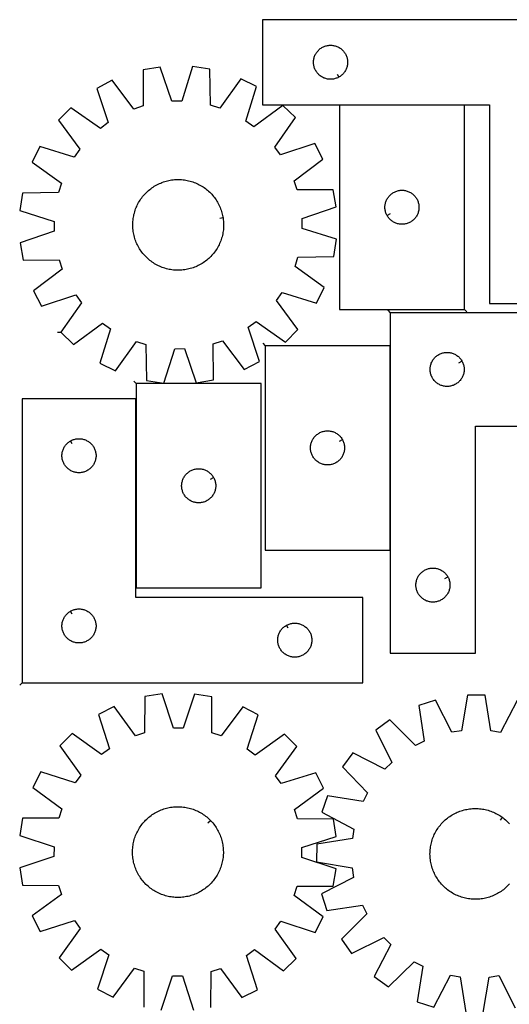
# Model space of a CAD drawing. Header units: millimetres. Extents: x 7 to 1493, y 7 to 2993.
# Tile 3 of 6: x 7 to 438, y 2123 to 2991. Entities that reach past the tile are written whole.
import ezdxf

# ---------------------------------------------------------------- set-up
doc = ezdxf.new("R2010")
doc.units = ezdxf.units.MM
doc.layers.add('CUT', color=7, linetype='CONTINUOUS', true_color=0x000000)
doc.layers.add('LEADIN', color=1, linetype='CONTINUOUS', true_color=0xff0000)

msp = doc.modelspace()

# ---------------------------------------------------------------- linework, layer by layer
at = {"layer": 'CUT'}
for points in [[(520.352609, 2990.784141), (220.352609, 2990.784141), (220.352609, 2915.784141), (420.352609, 2915.784141), (420.352609, 2740.784141), (520.352609, 2740.784141)], [(287.738381, 2940.23419), (287.40226, 2940.043959), (286.711325, 2939.698607), (286.003528, 2939.389281), (285.280745, 2939.116802), (284.544894, 2938.881892), (283.797925, 2938.685175), (283.041821, 2938.527171), (282.278585, 2938.4083), (281.510241, 2938.328878), (280.738828, 2938.289114), (279.966391, 2938.289114), (279.194977, 2938.328878), (278.426634, 2938.4083), (277.663398, 2938.527171), (276.907293, 2938.685175), (276.160325, 2938.881892), (275.424474, 2939.116802), (274.701691, 2939.389281), (273.993893, 2939.698607), (273.302958, 2940.043959), (272.630717, 2940.424421), (271.978954, 2940.838985), (271.349395, 2941.286552), (270.743712, 2941.765934), (270.163509, 2942.27586), (269.610327, 2942.814978), (269.08563, 2943.381859), (268.590812, 2943.974998), (268.127184, 2944.592824), (267.695976, 2945.233698), (267.298331, 2945.89592), (266.935303, 2946.577734), (266.607856, 2947.277332), (266.316857, 2947.992859), (266.063079, 2948.722418), (265.847193, 2949.464074), (265.669774, 2950.21586), (265.531291, 2950.975782), (265.432111, 2951.741826), (265.372498, 2952.511959), (265.352609, 2953.284141), (265.372498, 2954.056322), (265.432111, 2954.826455), (265.531291, 2955.592499), (265.669774, 2956.352422), (265.847193, 2957.104207), (266.063079, 2957.845863), (266.316857, 2958.575422), (266.607856, 2959.290949), (266.935303, 2959.990547), (267.298331, 2960.672362), (267.695976, 2961.334583), (268.127184, 2961.975457), (268.590812, 2962.593283), (269.08563, 2963.186422), (269.610327, 2963.753303), (270.163509, 2964.292421), (270.743712, 2964.802347), (271.349395, 2965.281729), (271.978954, 2965.729296), (272.630717, 2966.14386), (273.302958, 2966.524323), (273.993893, 2966.869674), (274.701691, 2967.179), (275.424474, 2967.451479), (276.160325, 2967.686389), (276.907293, 2967.883106), (277.663398, 2968.04111), (278.426634, 2968.159981), (279.194977, 2968.239403), (279.966391, 2968.279168), (280.738828, 2968.279168), (281.510241, 2968.239403), (282.278585, 2968.159981), (283.041821, 2968.04111), (283.797925, 2967.883106), (284.544894, 2967.686389), (285.280745, 2967.451479), (286.003528, 2967.179), (286.711325, 2966.869674), (287.40226, 2966.524323), (288.074501, 2966.14386), (288.726265, 2965.729296), (289.355824, 2965.281729), (289.961507, 2964.802347), (290.541709, 2964.292421), (291.094892, 2963.753303), (291.619588, 2963.186422), (292.114406, 2962.593283), (292.578034, 2961.975457), (293.009243, 2961.334583), (293.406888, 2960.672362), (293.769916, 2959.990547), (294.097363, 2959.290949), (294.388362, 2958.575422), (294.64214, 2957.845863), (294.858025, 2957.104207), (295.035445, 2956.352422), (295.173928, 2955.592499), (295.273107, 2954.826455), (295.332721, 2954.056322), (295.352609, 2953.284141), (295.332721, 2952.511959), (295.273107, 2951.741826), (295.173928, 2950.975782), (295.035445, 2950.21586), (294.858025, 2949.464074), (294.64214, 2948.722418), (294.388362, 2947.992859), (294.097363, 2947.277332), (293.769916, 2946.577734), (293.406888, 2945.89592), (293.009243, 2945.233698), (292.578034, 2944.592824), (292.114406, 2943.974998), (291.619588, 2943.381859), (291.094892, 2942.814978), (290.541709, 2942.27586), (289.961507, 2941.765934), (289.355824, 2941.286552), (288.726265, 2940.838985), (288.074501, 2940.424421)], [(42.951372, 2715.428247), (53.951094, 2704.67015), (79.54428, 2723.48407), (86.536608, 2718.521538), (77.224359, 2688.152857), (91.010151, 2681.3204), (109.536897, 2707.12223), (117.720502, 2704.56333), (118.248466, 2672.803355), (133.470879, 2670.565346), (143.117657, 2700.829424), (151.691472, 2700.924639), (162.007967, 2670.882257), (177.176925, 2673.457769), (176.999441, 2705.221636), (185.124201, 2707.961645), (204.219378, 2682.577614), (217.850037, 2689.714537), (207.865665, 2719.868925), (214.746062, 2724.985516), (240.750751, 2706.744603), (251.508848, 2717.744325), (232.694928, 2743.337512), (237.65746, 2750.329839), (268.026141, 2741.01759), (274.858598, 2754.803383), (249.056767, 2773.330128), (251.615668, 2781.513734), (283.375643, 2782.041697), (285.613651, 2797.26411), (255.349573, 2806.910888), (255.254359, 2815.484703), (285.296741, 2825.801198), (282.721229, 2840.970156), (250.957362, 2840.792673), (248.217353, 2848.917433), (273.601384, 2868.012609), (266.464461, 2881.643268), (236.310073, 2871.658897), (231.193481, 2878.539293), (249.434395, 2904.543982), (238.434672, 2915.302079), (212.841486, 2896.488159), (205.849159, 2901.450691), (215.161408, 2931.819372), (201.375615, 2938.651829), (182.84887, 2912.849999), (174.665264, 2915.408899), (174.137301, 2947.168874), (158.914888, 2949.406883), (149.26811, 2919.142805), (140.694294, 2919.04759), (130.3778, 2949.089972), (115.208842, 2946.51446), (115.386325, 2914.750593), (107.261565, 2912.010584), (88.166389, 2937.394615), (74.535729, 2930.257692), (84.520101, 2900.103304), (77.639704, 2894.986713), (51.635016, 2913.227626), (40.876919, 2902.227904), (59.690839, 2876.634717), (54.728306, 2869.64239), (24.359626, 2878.954639), (17.527169, 2865.168846), (43.328999, 2846.642101), (40.770099, 2838.458495), (9.010124, 2837.930532), (6.772115, 2822.708119), (37.036193, 2813.061341), (37.131407, 2804.487526), (7.089026, 2794.171031), (9.664538, 2779.002073), (41.428405, 2779.179556), (44.168413, 2771.054796), (18.784383, 2751.95962), (25.921306, 2738.328961), (56.075693, 2748.313332), (61.192285, 2741.432936)], [(398.226633, 2735.511057), (398.226633, 2915.511057), (288.226633, 2915.511057), (288.226633, 2735.511057)], [(185.674995, 2816.371103), (185.775299, 2815.750868), (185.936842, 2814.50471), (186.059164, 2813.254092), (186.142142, 2812.00025), (186.185695, 2810.744419), (186.18978, 2809.48784), (186.154392, 2808.231753), (186.079568, 2806.977398), (185.96538, 2805.726011), (185.811942, 2804.478829), (185.619404, 2803.237082), (185.387957, 2802.001995), (185.11783, 2800.774788), (184.809288, 2799.556671), (184.462636, 2798.348847), (184.078217, 2797.152507), (183.65641, 2795.968833), (183.19763, 2794.798991), (182.702331, 2793.644138), (182.171002, 2792.505412), (181.604167, 2791.383938), (181.002385, 2790.280822), (180.366251, 2789.197152), (179.696391, 2788.133999), (178.993468, 2787.092411), (178.258174, 2786.073416), (177.491236, 2785.078021), (176.69341, 2784.107206), (175.865483, 2783.161931), (175.008274, 2782.243129), (174.122627, 2781.351705), (173.209417, 2780.48854), (172.269545, 2779.654485), (171.303938, 2778.850364), (170.313549, 2778.076971), (169.299357, 2777.335067), (168.262361, 2776.625387), (167.203585, 2775.948629), (166.124075, 2775.305463), (165.024894, 2774.696522), (163.907129, 2774.122407), (162.771882, 2773.583686), (161.620273, 2773.080889), (160.453439, 2772.614514), (159.272532, 2772.18502), (158.078717, 2771.79283), (156.873172, 2771.438333), (155.657087, 2771.121878), (154.431662, 2770.843778), (153.198106, 2770.604306), (151.957637, 2770.403699), (150.711479, 2770.242155), (149.460861, 2770.119834), (148.207018, 2770.036856), (146.951188, 2769.993303), (145.694609, 2769.989218), (144.438522, 2770.024605), (143.184167, 2770.09943), (141.93278, 2770.213617), (140.685598, 2770.367056), (139.443851, 2770.559593), (138.208764, 2770.79104), (136.981557, 2771.061168), (135.76344, 2771.36971), (134.555615, 2771.716361), (133.359276, 2772.100781), (132.175601, 2772.522588), (131.00576, 2772.981368), (129.850907, 2773.476666), (128.712181, 2774.007995), (127.590707, 2774.574831), (126.487591, 2775.176612), (125.403921, 2775.812747), (124.340768, 2776.482607), (123.29918, 2777.18553), (122.280185, 2777.920824), (121.28479, 2778.687762), (120.313975, 2779.485588), (119.3687, 2780.313514), (118.449897, 2781.170724), (117.558474, 2782.056371), (116.695308, 2782.969581), (115.861254, 2783.909453), (115.057133, 2784.87506), (114.283739, 2785.865448), (113.541836, 2786.879641), (112.832156, 2787.916637), (112.155398, 2788.975412), (111.512231, 2790.054923), (110.90329, 2791.154104), (110.329176, 2792.271869), (109.790455, 2793.407116), (109.287658, 2794.558725), (108.821283, 2795.725558), (108.391788, 2796.906465), (107.999599, 2798.100281), (107.645102, 2799.305826), (107.328647, 2800.521911), (107.050546, 2801.747336), (106.811075, 2802.980892), (106.610468, 2804.221361), (106.448924, 2805.467519), (106.326603, 2806.718137), (106.243625, 2807.971979), (106.200072, 2809.22781), (106.195987, 2810.484389), (106.231374, 2811.740476), (106.306198, 2812.994831), (106.420386, 2814.246218), (106.573825, 2815.4934), (106.766362, 2816.735147), (106.997809, 2817.970234), (107.267937, 2819.197441), (107.576479, 2820.415558), (107.92313, 2821.623382), (108.307549, 2822.819722), (108.729357, 2824.003396), (109.188136, 2825.173238), (109.683435, 2826.328091), (110.214764, 2827.466817), (110.781599, 2828.588291), (111.383381, 2829.691407), (112.019516, 2830.775077), (112.689375, 2831.83823), (113.392299, 2832.879818), (114.127592, 2833.898813), (114.894531, 2834.894208), (115.692357, 2835.865023), (116.520283, 2836.810298), (117.377493, 2837.7291), (118.26314, 2838.620524), (119.17635, 2839.483689), (120.116222, 2840.317744), (121.081829, 2841.121865), (122.072217, 2841.895258), (123.08641, 2842.637162), (124.123405, 2843.346842), (125.182181, 2844.0236), (126.261692, 2844.666766), (127.360872, 2845.275707), (128.478638, 2845.849822), (129.613885, 2846.388543), (130.765494, 2846.89134), (131.932327, 2847.357715), (133.113234, 2847.787209), (134.307049, 2848.179399), (135.512594, 2848.533896), (136.728679, 2848.850351), (137.954105, 2849.128451), (139.18766, 2849.367923), (140.42813, 2849.56853), (141.674288, 2849.730074), (142.924905, 2849.852395), (144.178748, 2849.935373), (145.434579, 2849.978926), (146.691157, 2849.983011), (147.947244, 2849.947624), (149.2016, 2849.872799), (150.452986, 2849.758612), (151.700169, 2849.605173), (152.941916, 2849.412636), (154.177003, 2849.181189), (155.40421, 2848.911061), (156.622327, 2848.602519), (157.830151, 2848.255868), (159.026491, 2847.871448), (160.210165, 2847.449641), (161.380006, 2846.990861), (162.53486, 2846.495563), (163.673585, 2845.964234), (164.79506, 2845.397398), (165.898176, 2844.795617), (166.981845, 2844.159482), (168.044999, 2843.489622), (169.086587, 2842.786699), (170.105581, 2842.051405), (171.100977, 2841.284467), (172.071791, 2840.486641), (173.017066, 2839.658715), (173.935869, 2838.801505), (174.827293, 2837.915858), (175.690458, 2837.002648), (176.524513, 2836.062776), (177.328633, 2835.097169), (178.102027, 2834.106781), (178.84393, 2833.092588), (179.553611, 2832.055592), (180.230368, 2830.996817), (180.873535, 2829.917306), (181.482476, 2828.818125), (182.056591, 2827.70036), (182.595312, 2826.565113), (183.098108, 2825.413504), (183.564484, 2824.246671), (183.993978, 2823.065764), (184.386167, 2821.871948), (184.740664, 2820.666403), (185.057119, 2819.450318), (185.33522, 2818.224893), (185.574692, 2816.991337)], [(330.176682, 2818.125285), (329.986451, 2818.461406), (329.641099, 2819.152341), (329.331773, 2819.860139), (329.059295, 2820.582921), (328.824385, 2821.318772), (328.627667, 2822.065741), (328.469664, 2822.821846), (328.350793, 2823.585082), (328.27137, 2824.353425), (328.231606, 2825.124838), (328.231606, 2825.897276), (328.27137, 2826.668689), (328.350793, 2827.437032), (328.469664, 2828.200268), (328.627667, 2828.956373), (328.824385, 2829.703342), (329.059295, 2830.439193), (329.331773, 2831.161975), (329.641099, 2831.869773), (329.986451, 2832.560708), (330.366914, 2833.232949), (330.781478, 2833.884713), (331.229044, 2834.514271), (331.708426, 2835.119955), (332.218352, 2835.700157), (332.757471, 2836.25334), (333.324351, 2836.778036), (333.917491, 2837.272854), (334.535317, 2837.736482), (335.17619, 2838.16769), (335.838412, 2838.565336), (336.520226, 2838.928363), (337.219824, 2839.255811), (337.935352, 2839.546809), (338.664911, 2839.800588), (339.406566, 2840.016473), (340.158352, 2840.193892), (340.918274, 2840.332375), (341.684318, 2840.431555), (342.454452, 2840.491168), (343.226633, 2840.511057), (343.998814, 2840.491168), (344.768948, 2840.431555), (345.534992, 2840.332375), (346.294914, 2840.193892), (347.0467, 2840.016473), (347.788355, 2839.800588), (348.517914, 2839.546809), (349.233442, 2839.255811), (349.93304, 2838.928363), (350.614854, 2838.565336), (351.277076, 2838.16769), (351.917949, 2837.736482), (352.535775, 2837.272854), (353.128915, 2836.778036), (353.695795, 2836.25334), (354.234913, 2835.700157), (354.74484, 2835.119955), (355.224222, 2834.514271), (355.671788, 2833.884713), (356.086352, 2833.232949), (356.466815, 2832.560708), (356.812167, 2831.869773), (357.121493, 2831.161975), (357.393971, 2830.439193), (357.628881, 2829.703342), (357.825599, 2828.956373), (357.983602, 2828.200268), (358.102473, 2827.437032), (358.181896, 2826.668689), (358.22166, 2825.897276), (358.22166, 2825.124838), (358.181896, 2824.353425), (358.102473, 2823.585082), (357.983602, 2822.821846), (357.825599, 2822.065741), (357.628881, 2821.318772), (357.393971, 2820.582921), (357.121493, 2819.860139), (356.812167, 2819.152341), (356.466815, 2818.461406), (356.086352, 2817.789165), (355.671788, 2817.137401), (355.224222, 2816.507843), (354.74484, 2815.902159), (354.234913, 2815.321957), (353.695795, 2814.768774), (353.128915, 2814.244078), (352.535775, 2813.74926), (351.917949, 2813.285632), (351.277076, 2812.854424), (350.614854, 2812.456778), (349.93304, 2812.093751), (349.233442, 2811.766303), (348.517914, 2811.475305), (347.788355, 2811.221526), (347.0467, 2811.005641), (346.294914, 2810.828222), (345.534992, 2810.689739), (344.768948, 2810.590559), (343.998814, 2810.530946), (343.226633, 2810.511057), (342.454452, 2810.530946), (341.684318, 2810.590559), (340.918274, 2810.689739), (340.158352, 2810.828222), (339.406566, 2811.005641), (338.664911, 2811.221526), (337.935352, 2811.475305), (337.219824, 2811.766303), (336.520226, 2812.093751), (335.838412, 2812.456778), (335.17619, 2812.854424), (334.535317, 2813.285632), (333.917491, 2813.74926), (333.324351, 2814.244078), (332.757471, 2814.768774), (332.218352, 2815.321957), (331.708426, 2815.902159), (331.229044, 2816.507843), (330.781478, 2817.137401), (330.366914, 2817.789165)], [(332.97916, 2732.623483), (332.97916, 2432.623483), (407.97916, 2432.623483), (407.97916, 2632.623483), (582.97916, 2632.623483), (582.97916, 2732.623483)], [(222.698404, 2703.508351), (222.698404, 2523.508351), (332.698404, 2523.508351), (332.698404, 2703.508351)], [(396.029111, 2690.009255), (396.219342, 2689.673134), (396.564694, 2688.982199), (396.87402, 2688.274402), (397.146499, 2687.551619), (397.381409, 2686.815768), (397.578126, 2686.068799), (397.73613, 2685.312695), (397.855001, 2684.549459), (397.934423, 2683.781115), (397.974187, 2683.009702), (397.974187, 2682.237265), (397.934423, 2681.465851), (397.855001, 2680.697508), (397.73613, 2679.934272), (397.578126, 2679.178167), (397.381409, 2678.431199), (397.146499, 2677.695348), (396.87402, 2676.972565), (396.564694, 2676.264767), (396.219342, 2675.573832), (395.83888, 2674.901591), (395.424316, 2674.249827), (394.976749, 2673.620269), (394.497367, 2673.014586), (393.987441, 2672.434383), (393.448323, 2671.8812), (392.881442, 2671.356504), (392.288303, 2670.861686), (391.670477, 2670.398058), (391.029603, 2669.96685), (390.367381, 2669.569205), (389.685567, 2669.206177), (388.985969, 2668.87873), (388.270442, 2668.587731), (387.540883, 2668.333953), (386.799227, 2668.118067), (386.047441, 2667.940648), (385.287519, 2667.802165), (384.521475, 2667.702985), (383.751342, 2667.643372), (382.97916, 2667.623483), (382.206979, 2667.643372), (381.436846, 2667.702985), (380.670802, 2667.802165), (379.910879, 2667.940648), (379.159094, 2668.118067), (378.417438, 2668.333953), (377.687879, 2668.587731), (376.972352, 2668.87873), (376.272754, 2669.206177), (375.590939, 2669.569205), (374.928718, 2669.96685), (374.287844, 2670.398058), (373.670018, 2670.861686), (373.076879, 2671.356504), (372.509998, 2671.8812), (371.97088, 2672.434383), (371.460954, 2673.014586), (370.981572, 2673.620269), (370.534005, 2674.249827), (370.119441, 2674.901591), (369.738979, 2675.573832), (369.393627, 2676.264767), (369.084301, 2676.972565), (368.811822, 2677.695348), (368.576912, 2678.431199), (368.380195, 2679.178167), (368.222191, 2679.934272), (368.10332, 2680.697508), (368.023898, 2681.465851), (367.984133, 2682.237265), (367.984133, 2683.009702), (368.023898, 2683.781115), (368.10332, 2684.549459), (368.222191, 2685.312695), (368.380195, 2686.068799), (368.576912, 2686.815768), (368.811822, 2687.551619), (369.084301, 2688.274402), (369.393627, 2688.982199), (369.738979, 2689.673134), (370.119441, 2690.345375), (370.534005, 2690.997139), (370.981572, 2691.626698), (371.460954, 2692.232381), (371.97088, 2692.812583), (372.509998, 2693.365766), (373.076879, 2693.890462), (373.670018, 2694.38528), (374.287844, 2694.848908), (374.928718, 2695.280117), (375.590939, 2695.677762), (376.272754, 2696.04079), (376.972352, 2696.368237), (377.687879, 2696.659236), (378.417438, 2696.913014), (379.159094, 2697.128899), (379.910879, 2697.306319), (380.670802, 2697.444802), (381.436846, 2697.543981), (382.206979, 2697.603595), (382.97916, 2697.623483), (383.751342, 2697.603595), (384.521475, 2697.543981), (385.287519, 2697.444802), (386.047441, 2697.306319), (386.799227, 2697.128899), (387.540883, 2696.913014), (388.270442, 2696.659236), (388.985969, 2696.368237), (389.685567, 2696.04079), (390.367381, 2695.677762), (391.029603, 2695.280117), (391.670477, 2694.848908), (392.288303, 2694.38528), (392.881442, 2693.890462), (393.448323, 2693.365766), (393.987441, 2692.812583), (394.497367, 2692.232381), (394.976749, 2691.626698), (395.424316, 2690.997139), (395.83888, 2690.345375)], [(109.24418, 2670.102101), (109.24418, 2490.102101), (219.24418, 2490.102101), (219.24418, 2670.102101)], [(8.843429, 2406.608811), (308.843429, 2406.608811), (308.843429, 2481.608811), (108.843429, 2481.608811), (108.843429, 2656.608811), (8.843429, 2656.608811)], [(51.457657, 2619.658762), (51.793778, 2619.848993), (52.484713, 2620.194345), (53.19251, 2620.503671), (53.915293, 2620.77615), (54.651144, 2621.011059), (55.398113, 2621.207777), (56.154217, 2621.36578), (56.917453, 2621.484651), (57.685797, 2621.564074), (58.45721, 2621.603838), (59.229647, 2621.603838), (60.001061, 2621.564074), (60.769404, 2621.484651), (61.53264, 2621.36578), (62.288745, 2621.207777), (63.035713, 2621.011059), (63.771564, 2620.77615), (64.494347, 2620.503671), (65.202145, 2620.194345), (65.89308, 2619.848993), (66.565321, 2619.468531), (67.217085, 2619.053966), (67.846643, 2618.6064), (68.452326, 2618.127018), (69.032529, 2617.617092), (69.585712, 2617.077973), (70.110408, 2616.511093), (70.605226, 2615.917953), (71.068854, 2615.300128), (71.500062, 2614.659254), (71.897707, 2613.997032), (72.260735, 2613.315218), (72.588182, 2612.61562), (72.879181, 2611.900092), (73.132959, 2611.170534), (73.348845, 2610.428878), (73.526264, 2609.677092), (73.664747, 2608.91717), (73.763927, 2608.151126), (73.82354, 2607.380992), (73.843429, 2606.608811), (73.82354, 2605.83663), (73.763927, 2605.066496), (73.664747, 2604.300452), (73.526264, 2603.54053), (73.348845, 2602.788744), (73.132959, 2602.047089), (72.879181, 2601.31753), (72.588182, 2600.602003), (72.260735, 2599.902404), (71.897707, 2599.22059), (71.500062, 2598.558368), (71.068854, 2597.917495), (70.605226, 2597.299669), (70.110408, 2596.706529), (69.585712, 2596.139649), (69.032529, 2595.600531), (68.452326, 2595.090604), (67.846643, 2594.611222), (67.217085, 2594.163656), (66.565321, 2593.749092), (65.89308, 2593.368629), (65.202145, 2593.023277), (64.494347, 2592.713952), (63.771564, 2592.441473), (63.035713, 2592.206563), (62.288745, 2592.009846), (61.53264, 2591.851842), (60.769404, 2591.732971), (60.001061, 2591.653548), (59.229647, 2591.613784), (58.45721, 2591.613784), (57.685797, 2591.653548), (56.917453, 2591.732971), (56.154217, 2591.851842), (55.398113, 2592.009846), (54.651144, 2592.206563), (53.915293, 2592.441473), (53.19251, 2592.713952), (52.484713, 2593.023277), (51.793778, 2593.368629), (51.121537, 2593.749092), (50.469773, 2594.163656), (49.840214, 2594.611222), (49.234531, 2595.090604), (48.654329, 2595.600531), (48.101146, 2596.139649), (47.57645, 2596.706529), (47.081632, 2597.299669), (46.618004, 2597.917495), (46.186795, 2598.558368), (45.78915, 2599.22059), (45.426122, 2599.902404), (45.098675, 2600.602003), (44.807676, 2601.31753), (44.553898, 2602.047089), (44.338013, 2602.788744), (44.160593, 2603.54053), (44.02211, 2604.300452), (43.922931, 2605.066496), (43.863317, 2605.83663), (43.843429, 2606.608811), (43.863317, 2607.380992), (43.922931, 2608.151126), (44.02211, 2608.91717), (44.160593, 2609.677092), (44.338013, 2610.428878), (44.553898, 2611.170534), (44.807676, 2611.900092), (45.098675, 2612.61562), (45.426122, 2613.315218), (45.78915, 2613.997032), (46.186795, 2614.659254), (46.618004, 2615.300128), (47.081632, 2615.917953), (47.57645, 2616.511093), (48.101146, 2617.077973), (48.654329, 2617.617092), (49.234531, 2618.127018), (49.840214, 2618.6064), (50.469773, 2619.053966), (51.121537, 2619.468531)], [(290.748355, 2620.894123), (290.938586, 2620.558003), (291.283938, 2619.867067), (291.593264, 2619.15927), (291.865742, 2618.436487), (292.100652, 2617.700636), (292.29737, 2616.953667), (292.455373, 2616.197563), (292.574244, 2615.434327), (292.653667, 2614.665983), (292.693431, 2613.89457), (292.693431, 2613.122133), (292.653667, 2612.350719), (292.574244, 2611.582376), (292.455373, 2610.81914), (292.29737, 2610.063035), (292.100652, 2609.316067), (291.865742, 2608.580216), (291.593264, 2607.857433), (291.283938, 2607.149636), (290.938586, 2606.4587), (290.558123, 2605.786459), (290.143559, 2605.134696), (289.695993, 2604.505137), (289.216611, 2603.899454), (288.706684, 2603.319251), (288.167566, 2602.766069), (287.600686, 2602.241372), (287.007546, 2601.746554), (286.38972, 2601.282926), (285.748847, 2600.851718), (285.086625, 2600.454073), (284.404811, 2600.091045), (283.705213, 2599.763598), (282.989685, 2599.472599), (282.260126, 2599.218821), (281.518471, 2599.002935), (280.766685, 2598.825516), (280.006763, 2598.687033), (279.240719, 2598.587853), (278.470585, 2598.52824), (277.698404, 2598.508351), (276.926223, 2598.52824), (276.156089, 2598.587853), (275.390045, 2598.687033), (274.630123, 2598.825516), (273.878337, 2599.002935), (273.136682, 2599.218821), (272.407123, 2599.472599), (271.691595, 2599.763598), (270.991997, 2600.091045), (270.310183, 2600.454073), (269.647961, 2600.851718), (269.007088, 2601.282926), (268.389262, 2601.746554), (267.796122, 2602.241372), (267.229242, 2602.766069), (266.690123, 2603.319251), (266.180197, 2603.899454), (265.700815, 2604.505137), (265.253249, 2605.134696), (264.838685, 2605.786459), (264.458222, 2606.4587), (264.11287, 2607.149636), (263.803544, 2607.857433), (263.531066, 2608.580216), (263.296156, 2609.316067), (263.099438, 2610.063035), (262.941435, 2610.81914), (262.822564, 2611.582376), (262.743141, 2612.350719), (262.703377, 2613.122133), (262.703377, 2613.89457), (262.743141, 2614.665983), (262.822564, 2615.434327), (262.941435, 2616.197563), (263.099438, 2616.953667), (263.296156, 2617.700636), (263.531066, 2618.436487), (263.803544, 2619.15927), (264.11287, 2619.867067), (264.458222, 2620.558003), (264.838685, 2621.230243), (265.253249, 2621.882007), (265.700815, 2622.511566), (266.180197, 2623.117249), (266.690123, 2623.697451), (267.229242, 2624.250634), (267.796122, 2624.77533), (268.389262, 2625.270148), (269.007088, 2625.733776), (269.647961, 2626.164985), (270.310183, 2626.56263), (270.991997, 2626.925658), (271.691595, 2627.253105), (272.407123, 2627.544104), (273.136682, 2627.797882), (273.878337, 2628.013767), (274.630123, 2628.191187), (275.390045, 2628.32967), (276.156089, 2628.428849), (276.926223, 2628.488463), (277.698404, 2628.508351), (278.470585, 2628.488463), (279.240719, 2628.428849), (280.006763, 2628.32967), (280.766685, 2628.191187), (281.518471, 2628.013767), (282.260126, 2627.797882), (282.989685, 2627.544104), (283.705213, 2627.253105), (284.404811, 2626.925658), (285.086625, 2626.56263), (285.748847, 2626.164985), (286.38972, 2625.733776), (287.007546, 2625.270148), (287.600686, 2624.77533), (288.167566, 2624.250634), (288.706684, 2623.697451), (289.216611, 2623.117249), (289.695993, 2622.511566), (290.143559, 2621.882007), (290.558123, 2621.230243)], [(177.294131, 2587.487873), (177.484362, 2587.151753), (177.829714, 2586.460817), (178.13904, 2585.75302), (178.411519, 2585.030237), (178.646428, 2584.294386), (178.843146, 2583.547417), (179.00115, 2582.791313), (179.12002, 2582.028077), (179.199443, 2581.259733), (179.239207, 2580.48832), (179.239207, 2579.715883), (179.199443, 2578.944469), (179.12002, 2578.176126), (179.00115, 2577.41289), (178.843146, 2576.656785), (178.646428, 2575.909817), (178.411519, 2575.173966), (178.13904, 2574.451183), (177.829714, 2573.743386), (177.484362, 2573.05245), (177.1039, 2572.380209), (176.689336, 2571.728446), (176.241769, 2571.098887), (175.762387, 2570.493204), (175.252461, 2569.913001), (174.713343, 2569.359819), (174.146462, 2568.835122), (173.553323, 2568.340304), (172.935497, 2567.876676), (172.294623, 2567.445468), (171.632401, 2567.047823), (170.950587, 2566.684795), (170.250989, 2566.357348), (169.535462, 2566.066349), (168.805903, 2565.812571), (168.064247, 2565.596685), (167.312461, 2565.419266), (166.552539, 2565.280783), (165.786495, 2565.181603), (165.016362, 2565.12199), (164.24418, 2565.102101), (163.471999, 2565.12199), (162.701865, 2565.181603), (161.935822, 2565.280783), (161.175899, 2565.419266), (160.424114, 2565.596685), (159.682458, 2565.812571), (158.952899, 2566.066349), (158.237372, 2566.357348), (157.537773, 2566.684795), (156.855959, 2567.047823), (156.193737, 2567.445468), (155.552864, 2567.876676), (154.935038, 2568.340304), (154.341899, 2568.835122), (153.775018, 2569.359819), (153.2359, 2569.913001), (152.725974, 2570.493204), (152.246592, 2571.098887), (151.799025, 2571.728446), (151.384461, 2572.380209), (151.003998, 2573.05245), (150.658646, 2573.743386), (150.349321, 2574.451183), (150.076842, 2575.173966), (149.841932, 2575.909817), (149.645215, 2576.656785), (149.487211, 2577.41289), (149.36834, 2578.176126), (149.288917, 2578.944469), (149.249153, 2579.715883), (149.249153, 2580.48832), (149.288917, 2581.259733), (149.36834, 2582.028077), (149.487211, 2582.791313), (149.645215, 2583.547417), (149.841932, 2584.294386), (150.076842, 2585.030237), (150.349321, 2585.75302), (150.658646, 2586.460817), (151.003998, 2587.151753), (151.384461, 2587.823993), (151.799025, 2588.475757), (152.246592, 2589.105316), (152.725974, 2589.710999), (153.2359, 2590.291201), (153.775018, 2590.844384), (154.341899, 2591.36908), (154.935038, 2591.863898), (155.552864, 2592.327526), (156.193737, 2592.758735), (156.855959, 2593.15638), (157.537773, 2593.519408), (158.237372, 2593.846855), (158.952899, 2594.137854), (159.682458, 2594.391632), (160.424114, 2594.607517), (161.175899, 2594.784937), (161.935822, 2594.92342), (162.701865, 2595.022599), (163.471999, 2595.082213), (164.24418, 2595.102101), (165.016362, 2595.082213), (165.786495, 2595.022599), (166.552539, 2594.92342), (167.312461, 2594.784937), (168.064247, 2594.607517), (168.805903, 2594.391632), (169.535462, 2594.137854), (170.250989, 2593.846855), (170.950587, 2593.519408), (171.632401, 2593.15638), (172.294623, 2592.758735), (172.935497, 2592.327526), (173.553323, 2591.863898), (174.146462, 2591.36908), (174.713343, 2590.844384), (175.252461, 2590.291201), (175.762387, 2589.710999), (176.241769, 2589.105316), (176.689336, 2588.475757), (177.1039, 2587.823993)], [(383.529111, 2500.009255), (383.719342, 2499.673134), (384.064694, 2498.982199), (384.37402, 2498.274402), (384.646499, 2497.551619), (384.881409, 2496.815768), (385.078126, 2496.068799), (385.23613, 2495.312695), (385.355001, 2494.549459), (385.434423, 2493.781115), (385.474187, 2493.009702), (385.474187, 2492.237265), (385.434423, 2491.465851), (385.355001, 2490.697508), (385.23613, 2489.934272), (385.078126, 2489.178167), (384.881409, 2488.431199), (384.646499, 2487.695348), (384.37402, 2486.972565), (384.064694, 2486.264767), (383.719342, 2485.573832), (383.33888, 2484.901591), (382.924316, 2484.249827), (382.476749, 2483.620269), (381.997367, 2483.014586), (381.487441, 2482.434383), (380.948323, 2481.8812), (380.381442, 2481.356504), (379.788303, 2480.861686), (379.170477, 2480.398058), (378.529603, 2479.96685), (377.867381, 2479.569205), (377.185567, 2479.206177), (376.485969, 2478.87873), (375.770442, 2478.587731), (375.040883, 2478.333953), (374.299227, 2478.118067), (373.547441, 2477.940648), (372.787519, 2477.802165), (372.021475, 2477.702985), (371.251342, 2477.643372), (370.47916, 2477.623483), (369.706979, 2477.643372), (368.936846, 2477.702985), (368.170802, 2477.802165), (367.410879, 2477.940648), (366.659094, 2478.118067), (365.917438, 2478.333953), (365.187879, 2478.587731), (364.472352, 2478.87873), (363.772754, 2479.206177), (363.090939, 2479.569205), (362.428718, 2479.96685), (361.787844, 2480.398058), (361.170018, 2480.861686), (360.576879, 2481.356504), (360.009998, 2481.8812), (359.47088, 2482.434383), (358.960954, 2483.014586), (358.481572, 2483.620269), (358.034005, 2484.249827), (357.619441, 2484.901591), (357.238979, 2485.573832), (356.893627, 2486.264767), (356.584301, 2486.972565), (356.311822, 2487.695348), (356.076912, 2488.431199), (355.880195, 2489.178167), (355.722191, 2489.934272), (355.60332, 2490.697508), (355.523898, 2491.465851), (355.484133, 2492.237265), (355.484133, 2493.009702), (355.523898, 2493.781115), (355.60332, 2494.549459), (355.722191, 2495.312695), (355.880195, 2496.068799), (356.076912, 2496.815768), (356.311822, 2497.551619), (356.584301, 2498.274402), (356.893627, 2498.982199), (357.238979, 2499.673134), (357.619441, 2500.345375), (358.034005, 2500.997139), (358.481572, 2501.626698), (358.960954, 2502.232381), (359.47088, 2502.812583), (360.009998, 2503.365766), (360.576879, 2503.890462), (361.170018, 2504.38528), (361.787844, 2504.848908), (362.428718, 2505.280117), (363.090939, 2505.677762), (363.772754, 2506.04079), (364.472352, 2506.368237), (365.187879, 2506.659236), (365.917438, 2506.913014), (366.659094, 2507.128899), (367.410879, 2507.306319), (368.170802, 2507.444802), (368.936846, 2507.543981), (369.706979, 2507.603595), (370.47916, 2507.623483), (371.251342, 2507.603595), (372.021475, 2507.543981), (372.787519, 2507.444802), (373.547441, 2507.306319), (374.299227, 2507.128899), (375.040883, 2506.913014), (375.770442, 2506.659236), (376.485969, 2506.368237), (377.185567, 2506.04079), (377.867381, 2505.677762), (378.529603, 2505.280117), (379.170477, 2504.848908), (379.788303, 2504.38528), (380.381442, 2503.890462), (380.948323, 2503.365766), (381.487441, 2502.812583), (381.997367, 2502.232381), (382.476749, 2501.626698), (382.924316, 2500.997139), (383.33888, 2500.345375)], [(51.457657, 2469.658762), (51.793778, 2469.848993), (52.484713, 2470.194345), (53.19251, 2470.503671), (53.915293, 2470.77615), (54.651144, 2471.011059), (55.398113, 2471.207777), (56.154217, 2471.36578), (56.917453, 2471.484651), (57.685797, 2471.564074), (58.45721, 2471.603838), (59.229647, 2471.603838), (60.001061, 2471.564074), (60.769404, 2471.484651), (61.53264, 2471.36578), (62.288745, 2471.207777), (63.035713, 2471.011059), (63.771564, 2470.77615), (64.494347, 2470.503671), (65.202145, 2470.194345), (65.89308, 2469.848993), (66.565321, 2469.468531), (67.217085, 2469.053966), (67.846643, 2468.6064), (68.452326, 2468.127018), (69.032529, 2467.617092), (69.585712, 2467.077973), (70.110408, 2466.511093), (70.605226, 2465.917953), (71.068854, 2465.300128), (71.500062, 2464.659254), (71.897707, 2463.997032), (72.260735, 2463.315218), (72.588182, 2462.61562), (72.879181, 2461.900092), (73.132959, 2461.170534), (73.348845, 2460.428878), (73.526264, 2459.677092), (73.664747, 2458.91717), (73.763927, 2458.151126), (73.82354, 2457.380992), (73.843429, 2456.608811), (73.82354, 2455.83663), (73.763927, 2455.066496), (73.664747, 2454.300452), (73.526264, 2453.54053), (73.348845, 2452.788744), (73.132959, 2452.047089), (72.879181, 2451.31753), (72.588182, 2450.602003), (72.260735, 2449.902404), (71.897707, 2449.22059), (71.500062, 2448.558368), (71.068854, 2447.917495), (70.605226, 2447.299669), (70.110408, 2446.706529), (69.585712, 2446.139649), (69.032529, 2445.600531), (68.452326, 2445.090604), (67.846643, 2444.611222), (67.217085, 2444.163656), (66.565321, 2443.749092), (65.89308, 2443.368629), (65.202145, 2443.023277), (64.494347, 2442.713952), (63.771564, 2442.441473), (63.035713, 2442.206563), (62.288745, 2442.009846), (61.53264, 2441.851842), (60.769404, 2441.732971), (60.001061, 2441.653548), (59.229647, 2441.613784), (58.45721, 2441.613784), (57.685797, 2441.653548), (56.917453, 2441.732971), (56.154217, 2441.851842), (55.398113, 2442.009846), (54.651144, 2442.206563), (53.915293, 2442.441473), (53.19251, 2442.713952), (52.484713, 2443.023277), (51.793778, 2443.368629), (51.121537, 2443.749092), (50.469773, 2444.163656), (49.840214, 2444.611222), (49.234531, 2445.090604), (48.654329, 2445.600531), (48.101146, 2446.139649), (47.57645, 2446.706529), (47.081632, 2447.299669), (46.618004, 2447.917495), (46.186795, 2448.558368), (45.78915, 2449.22059), (45.426122, 2449.902404), (45.098675, 2450.602003), (44.807676, 2451.31753), (44.553898, 2452.047089), (44.338013, 2452.788744), (44.160593, 2453.54053), (44.02211, 2454.300452), (43.922931, 2455.066496), (43.863317, 2455.83663), (43.843429, 2456.608811), (43.863317, 2457.380992), (43.922931, 2458.151126), (44.02211, 2458.91717), (44.160593, 2459.677092), (44.338013, 2460.428878), (44.553898, 2461.170534), (44.807676, 2461.900092), (45.098675, 2462.61562), (45.426122, 2463.315218), (45.78915, 2463.997032), (46.186795, 2464.659254), (46.618004, 2465.300128), (47.081632, 2465.917953), (47.57645, 2466.511093), (48.101146, 2467.077973), (48.654329, 2467.617092), (49.234531, 2468.127018), (49.840214, 2468.6064), (50.469773, 2469.053966), (51.121537, 2469.468531)], [(241.457657, 2457.158762), (241.793778, 2457.348993), (242.484713, 2457.694345), (243.19251, 2458.003671), (243.915293, 2458.27615), (244.651144, 2458.511059), (245.398113, 2458.707777), (246.154217, 2458.86578), (246.917453, 2458.984651), (247.685797, 2459.064074), (248.45721, 2459.103838), (249.229647, 2459.103838), (250.001061, 2459.064074), (250.769404, 2458.984651), (251.53264, 2458.86578), (252.288745, 2458.707777), (253.035713, 2458.511059), (253.771564, 2458.27615), (254.494347, 2458.003671), (255.202145, 2457.694345), (255.89308, 2457.348993), (256.565321, 2456.968531), (257.217085, 2456.553966), (257.846643, 2456.1064), (258.452326, 2455.627018), (259.032529, 2455.117092), (259.585712, 2454.577973), (260.110408, 2454.011093), (260.605226, 2453.417953), (261.068854, 2452.800128), (261.500062, 2452.159254), (261.897707, 2451.497032), (262.260735, 2450.815218), (262.588182, 2450.11562), (262.879181, 2449.400092), (263.132959, 2448.670534), (263.348845, 2447.928878), (263.526264, 2447.177092), (263.664747, 2446.41717), (263.763927, 2445.651126), (263.82354, 2444.880992), (263.843429, 2444.108811), (263.82354, 2443.33663), (263.763927, 2442.566496), (263.664747, 2441.800452), (263.526264, 2441.04053), (263.348845, 2440.288744), (263.132959, 2439.547089), (262.879181, 2438.81753), (262.588182, 2438.102003), (262.260735, 2437.402404), (261.897707, 2436.72059), (261.500062, 2436.058368), (261.068854, 2435.417495), (260.605226, 2434.799669), (260.110408, 2434.206529), (259.585712, 2433.639649), (259.032529, 2433.100531), (258.452326, 2432.590604), (257.846643, 2432.111222), (257.217085, 2431.663656), (256.565321, 2431.249092), (255.89308, 2430.868629), (255.202145, 2430.523277), (254.494347, 2430.213952), (253.771564, 2429.941473), (253.035713, 2429.706563), (252.288745, 2429.509846), (251.53264, 2429.351842), (250.769404, 2429.232971), (250.001061, 2429.153548), (249.229647, 2429.113784), (248.45721, 2429.113784), (247.685797, 2429.153548), (246.917453, 2429.232971), (246.154217, 2429.351842), (245.398113, 2429.509846), (244.651144, 2429.706563), (243.915293, 2429.941473), (243.19251, 2430.213952), (242.484713, 2430.523277), (241.793778, 2430.868629), (241.121537, 2431.249092), (240.469773, 2431.663656), (239.840214, 2432.111222), (239.234531, 2432.590604), (238.654329, 2433.100531), (238.101146, 2433.639649), (237.57645, 2434.206529), (237.081632, 2434.799669), (236.618004, 2435.417495), (236.186795, 2436.058368), (235.78915, 2436.72059), (235.426122, 2437.402404), (235.098675, 2438.102003), (234.807676, 2438.81753), (234.553898, 2439.547089), (234.338013, 2440.288744), (234.160593, 2441.04053), (234.02211, 2441.800452), (233.922931, 2442.566496), (233.863317, 2443.33663), (233.843429, 2444.108811), (233.863317, 2444.880992), (233.922931, 2445.651126), (234.02211, 2446.41717), (234.160593, 2447.177092), (234.338013, 2447.928878), (234.553898, 2448.670534), (234.807676, 2449.400092), (235.098675, 2450.11562), (235.426122, 2450.815218), (235.78915, 2451.497032), (236.186795, 2452.159254), (236.618004, 2452.800128), (237.081632, 2453.417953), (237.57645, 2454.011093), (238.101146, 2454.577973), (238.654329, 2455.117092), (239.234531, 2455.627018), (239.840214, 2456.1064), (240.469773, 2456.553966), (241.121537, 2456.968531)], [(174.552285, 2285.317808), (174.991608, 2284.868645), (175.841603, 2283.943164), (176.662109, 2282.991441), (177.452316, 2282.014414), (178.211443, 2281.013049), (178.938742, 2279.988333), (179.633496, 2278.941278), (180.295017, 2277.872917), (180.922655, 2276.784304), (181.515788, 2275.676513), (182.073832, 2274.550639), (182.596236, 2273.407791), (183.082485, 2272.249098), (183.532098, 2271.075704), (183.944633, 2269.888766), (184.319681, 2268.689455), (184.656872, 2267.478956), (184.955875, 2266.258462), (185.216394, 2265.029179), (185.438171, 2263.79232), (185.620988, 2262.549104), (185.764665, 2261.30076), (185.869059, 2260.048518), (185.934068, 2258.793615), (185.959627, 2257.53729), (185.945712, 2256.280782), (185.892335, 2255.025331), (185.79955, 2253.772175), (185.667449, 2252.522553), (185.496161, 2251.277697), (185.285856, 2250.038835), (185.03674, 2248.80719), (184.749061, 2247.583978), (184.423102, 2246.370406), (184.059185, 2245.167671), (183.657668, 2243.976961), (183.218948, 2242.79945), (182.743458, 2241.636301), (182.231668, 2240.488661), (181.684082, 2239.357663), (181.10124, 2238.244424), (180.483718, 2237.150041), (179.832126, 2236.075595), (179.147106, 2235.022146), (178.429334, 2233.990734), (177.679519, 2232.982377), (176.898401, 2231.998069), (176.086751, 2231.038783), (175.245369, 2230.105464), (174.375086, 2229.199035), (173.47676, 2228.320389), (172.55128, 2227.470394), (171.599556, 2226.649888), (170.62253, 2225.859682), (169.621165, 2225.100554), (168.596449, 2224.373255), (167.549394, 2223.678501), (166.481032, 2223.01698), (165.392419, 2222.389343), (164.284629, 2221.796209), (163.158754, 2221.238165), (162.015907, 2220.715761), (160.857214, 2220.229512), (159.683819, 2219.779899), (158.496881, 2219.367365), (157.297571, 2218.992317), (156.087071, 2218.655125), (154.866578, 2218.356122), (153.637295, 2218.095604), (152.400435, 2217.873826), (151.15722, 2217.691009), (149.908875, 2217.547333), (148.656634, 2217.442938), (147.401731, 2217.37793), (146.145406, 2217.35237), (144.888897, 2217.366286), (143.633446, 2217.419662), (142.380291, 2217.512447), (141.130669, 2217.644548), (139.885812, 2217.815836), (138.64695, 2218.026142), (137.415306, 2218.275257), (136.192094, 2218.562936), (134.978522, 2218.888895), (133.775787, 2219.252813), (132.585077, 2219.654329), (131.407566, 2220.093049), (130.244416, 2220.568539), (129.096777, 2221.080329), (127.965779, 2221.627916), (126.852539, 2222.210757), (125.758156, 2222.828279), (124.68371, 2223.479871), (123.630261, 2224.164891), (122.598849, 2224.882663), (121.590492, 2225.632478), (120.606185, 2226.413596), (119.646898, 2227.225247), (118.71358, 2228.066628), (117.807151, 2228.936912), (116.928505, 2229.835237), (116.078509, 2230.760718), (115.258004, 2231.712441), (114.467797, 2232.689467), (113.70867, 2233.690832), (112.98137, 2234.715548), (112.286617, 2235.762604), (111.625095, 2236.830965), (110.997458, 2237.919578), (110.404325, 2239.027368), (109.846281, 2240.153243), (109.323877, 2241.296091), (108.837628, 2242.454783), (108.388015, 2243.628178), (107.97548, 2244.815116), (107.600432, 2246.014427), (107.26324, 2247.224926), (106.964238, 2248.445419), (106.703719, 2249.674703), (106.481942, 2250.911562), (106.299125, 2252.154778), (106.155448, 2253.403122), (106.051054, 2254.655364), (105.986045, 2255.910266), (105.960486, 2257.166592), (105.974401, 2258.4231), (106.027778, 2259.678551), (106.120562, 2260.931706), (106.252664, 2262.181329), (106.423952, 2263.426185), (106.634257, 2264.665047), (106.883372, 2265.896691), (107.171051, 2267.119903), (107.497011, 2268.333476), (107.860928, 2269.53621), (108.262445, 2270.726921), (108.701165, 2271.904431), (109.176654, 2273.067581), (109.688445, 2274.215221), (110.236031, 2275.346218), (110.818873, 2276.459458), (111.436395, 2277.553841), (112.087987, 2278.628287), (112.773007, 2279.681736), (113.490778, 2280.713148), (114.240593, 2281.721505), (115.021712, 2282.705813), (115.833362, 2283.665099), (116.674744, 2284.598417), (117.545027, 2285.504847), (118.443352, 2286.383493), (119.368833, 2287.233488), (120.320556, 2288.053994), (121.297583, 2288.8442), (122.298948, 2289.603328), (123.323664, 2290.330627), (124.370719, 2291.02538), (125.43908, 2291.686902), (126.527694, 2292.314539), (127.635484, 2292.907672), (128.761359, 2293.465716), (129.904206, 2293.988121), (131.062899, 2294.474369), (132.236294, 2294.923983), (133.423232, 2295.336517), (134.622542, 2295.711565), (135.833042, 2296.048757), (137.053535, 2296.34776), (138.282818, 2296.608278), (139.519678, 2296.830055), (140.762893, 2297.012872), (142.011238, 2297.156549), (143.263479, 2297.260943), (144.518382, 2297.325952), (145.774707, 2297.351511), (147.031215, 2297.337596), (148.286667, 2297.28422), (149.539822, 2297.191435), (150.789444, 2297.059333), (152.034301, 2296.888045), (153.273162, 2296.67774), (154.504807, 2296.428625), (155.728019, 2296.140946), (156.941591, 2295.814987), (158.144326, 2295.451069), (159.335036, 2295.049552), (160.512547, 2294.610833), (161.675696, 2294.135343), (162.823336, 2293.623552), (163.954334, 2293.075966), (165.067574, 2292.493124), (166.161957, 2291.875603), (167.236403, 2291.22401), (168.289851, 2290.53899), (169.321263, 2289.821219), (170.329621, 2289.071404), (171.313928, 2288.290286), (172.273215, 2287.478635), (173.206533, 2286.637253), (174.112962, 2285.76697)]]:
    msp.add_lwpolyline(points, close=True, dxfattribs=at)
for points in [[(174.985217, 2120.393772), (175.262753, 2152.156922), (183.425929, 2154.780266), (202.155532, 2129.125311), (215.887026, 2136.066249), (206.335626, 2166.360564), (213.288609, 2171.378073), (239.029337, 2152.766526), (249.943896, 2163.611016), (231.498517, 2189.471076), (236.560702, 2196.391601), (266.792873, 2186.64529), (273.822104, 2200.331797), (248.288307, 2219.22624), (250.964172, 2227.372351), (282.728451, 2227.445314), (285.184283, 2242.634107), (255.061496, 2252.713413), (255.089107, 2261.287713), (285.276185, 2271.172807), (282.918225, 2286.377101), (251.155075, 2286.654638), (248.531731, 2294.817814), (274.186686, 2313.547417), (267.245748, 2327.27891), (236.951433, 2317.72751), (231.933924, 2324.680494), (250.545471, 2350.421222), (239.700982, 2361.335781), (213.840921, 2342.890401), (206.920397, 2347.952586), (216.666707, 2378.184757), (202.9802, 2385.213988), (184.085757, 2359.680192), (175.939646, 2362.356056), (175.866683, 2394.120335), (160.67789, 2396.576168), (150.598584, 2366.45338), (142.024285, 2366.480992), (132.139191, 2396.668069), (116.934896, 2394.31011), (116.657359, 2362.546959), (108.494184, 2359.923615), (89.764581, 2385.57857), (76.033087, 2378.637632), (85.584487, 2348.343317), (78.631504, 2343.325809), (52.890775, 2361.937355), (41.976217, 2351.092866), (60.421596, 2325.232805), (55.359411, 2318.312281), (25.12724, 2328.058591), (18.098009, 2314.372085), (43.631805, 2295.477641), (40.955941, 2287.331531), (9.191662, 2287.258568), (6.735829, 2272.069775), (36.858617, 2261.990468), (36.831006, 2253.416169), (6.643928, 2243.531075), (9.001887, 2228.326781), (40.765038, 2228.049244), (43.388382, 2219.886068), (17.733427, 2201.156465), (24.674365, 2187.424971), (54.96868, 2196.976371), (59.986188, 2190.023388), (41.374642, 2164.28266), (52.219131, 2153.368101), (78.079192, 2171.81348), (84.999716, 2166.751296), (75.253406, 2136.519124), (88.939912, 2129.489893), (107.834356, 2155.02369), (115.980467, 2152.347826), (116.05343, 2120.583547)], [(444.588834, 2390.854525), (429.845526, 2362.718967), (421.384828, 2364.110353), (416.428244, 2395.485614), (401.042463, 2395.576611), (395.715109, 2364.262173), (387.238545, 2362.97096), (372.829065, 2391.278938), (358.168198, 2386.611014), (362.778277, 2355.18297), (355.115592, 2351.335552), (332.663716, 2373.805265), (320.16287, 2364.835348), (334.259116, 2336.370095), (328.160387, 2330.343082), (299.86386, 2344.775038), (290.746707, 2332.381166), (312.94928, 2309.665081), (309.011494, 2302.048441), (277.640178, 2307.029939), (272.799167, 2292.425311), (300.934725, 2277.682003), (299.543339, 2269.221304), (268.168077, 2264.264721), (268.07708, 2248.878939), (299.391518, 2243.551586), (300.682731, 2235.075022), (272.374753, 2220.665541), (277.042677, 2206.004674), (308.470721, 2210.614753), (312.31814, 2202.952068), (289.848427, 2180.500192), (298.818344, 2167.999347), (327.283597, 2182.095592), (333.310609, 2175.996864), (318.878654, 2147.700337), (331.272525, 2138.583183), (353.98861, 2160.785756), (361.60525, 2156.84797), (356.623753, 2125.476655), (371.228381, 2120.635643), (385.971689, 2148.771201), (394.432387, 2147.379815), (399.388971, 2116.004554)], [(437.964303, 2229.350858), (437.12041, 2228.41981), (436.247688, 2227.515728), (435.346999, 2226.639506), (434.419231, 2225.792007), (433.465301, 2224.974068), (432.486149, 2224.186497), (431.482743, 2223.43007), (430.456071, 2222.705534), (429.407148, 2222.013604), (428.337008, 2221.354963), (427.246708, 2220.730261), (426.137324, 2220.140114), (425.00995, 2219.585105), (423.865699, 2219.065782), (422.705701, 2218.582656), (421.531099, 2218.136206), (420.343054, 2217.726871), (419.142737, 2217.355055), (417.931334, 2217.021126), (416.710039, 2216.725412), (415.480059, 2216.468206), (414.242606, 2216.249762), (412.998903, 2216.070295), (411.750176, 2215.929982), (410.497658, 2215.828962), (409.242584, 2215.767334), (407.986195, 2215.745159), (406.729728, 2215.76246), (405.474425, 2215.819218), (404.221525, 2215.915379), (402.972263, 2216.050846), (401.727873, 2216.225487), (400.489582, 2216.439129), (399.258613, 2216.691562), (398.03618, 2216.982535), (396.823491, 2217.311763), (395.621741, 2217.678919), (394.432116, 2218.083642), (393.255792, 2218.525533), (392.093928, 2219.004154), (390.947671, 2219.519035), (389.818152, 2220.069666), (388.706487, 2220.655505), (387.613772, 2221.275973), (386.541085, 2221.930457), (385.489485, 2222.618313), (384.460011, 2223.33886), (383.453677, 2224.091389), (382.471478, 2224.875156), (381.514382, 2225.689388), (380.583333, 2226.533282), (379.679252, 2227.406003), (378.803029, 2228.306693), (377.95553, 2229.23446), (377.137592, 2230.18839), (376.35002, 2231.167542), (375.593593, 2232.170949), (374.869057, 2233.19762), (374.177127, 2234.246543), (373.518486, 2235.316683), (372.893784, 2236.406983), (372.303637, 2237.516367), (371.748628, 2238.643741), (371.229305, 2239.787992), (370.74618, 2240.947991), (370.299729, 2242.122592), (369.890394, 2243.310638), (369.518578, 2244.510954), (369.184649, 2245.722358), (368.888935, 2246.943652), (368.63173, 2248.173633), (368.413285, 2249.411085), (368.233818, 2250.654789), (368.093505, 2251.903516), (367.992485, 2253.156034), (367.930857, 2254.411107), (367.908683, 2255.667497), (367.925983, 2256.923963), (367.982742, 2258.179266), (368.078902, 2259.432167), (368.21437, 2260.681428), (368.389011, 2261.925819), (368.602653, 2263.16411), (368.855085, 2264.395079), (369.146059, 2265.617511), (369.475286, 2266.830201), (369.842443, 2268.031951), (370.247166, 2269.221575), (370.689056, 2270.3979), (371.167678, 2271.559764), (371.682558, 2272.706021), (372.23319, 2273.835539), (372.819028, 2274.947204), (373.439496, 2276.03992), (374.093981, 2277.112606), (374.781836, 2278.164206), (375.502384, 2279.19368), (376.254913, 2280.200014), (377.03868, 2281.182214), (377.852912, 2282.13931), (378.696805, 2283.070358), (379.569527, 2283.97444), (380.470216, 2284.850662), (381.397984, 2285.698161), (382.351914, 2286.5161), (383.331065, 2287.303671), (384.334472, 2288.060098), (385.361144, 2288.784634), (386.410067, 2289.476564), (387.480206, 2290.135205), (388.570506, 2290.759907), (389.679891, 2291.350054), (390.807265, 2291.905063), (391.951516, 2292.424386), (393.111514, 2292.907512), (394.286116, 2293.353962), (395.474161, 2293.763297), (396.674478, 2294.135113), (397.885881, 2294.469042), (399.107175, 2294.764756), (400.337156, 2295.021962), (401.574609, 2295.240406), (402.818312, 2295.419873), (404.067039, 2295.560186), (405.319557, 2295.661206), (406.57463, 2295.722834), (407.83102, 2295.745009), (409.087486, 2295.727708), (410.342789, 2295.67095), (411.59569, 2295.574789), (412.844952, 2295.439322), (414.089342, 2295.264681), (415.327633, 2295.051038), (416.558602, 2294.798606), (417.781035, 2294.507633), (418.993724, 2294.178405), (420.195474, 2293.811249), (421.385098, 2293.406526), (422.561423, 2292.964635), (423.723287, 2292.486014), (424.869544, 2291.971133), (425.999063, 2291.420502), (427.110728, 2290.834663), (428.203443, 2290.214195), (429.27613, 2289.559711), (430.327729, 2288.871855), (431.357204, 2288.151307), (431.860371, 2287.775043), (432.363538, 2287.398779), (433.345737, 2286.615012), (434.302833, 2285.80078), (435.233881, 2284.956886), (436.137963, 2284.084164), (437.014186, 2283.183475), (437.861684, 2282.255708)], [(131.242222, 2118.127714), (141.321529, 2148.250502), (149.895828, 2148.22289), (159.780922, 2118.035812)], [(414.774752, 2115.913557), (420.102106, 2147.227995), (428.57867, 2148.519208), (442.98815, 2120.21123)]]:
    msp.add_lwpolyline(points, dxfattribs=at)
at = {"layer": 'LEADIN'}
for p, q in [((286.260737, 2942.845046), (287.738381, 2940.23419)), ((332.787538, 2819.60293), (330.176682, 2818.125285)), ((182.713472, 2815.89217), (185.674995, 2816.371103)), ((330.85784, 2734.744804), (332.97916, 2732.623483)), ((400.347953, 2733.389737), (398.226633, 2735.511057)), ((39.951557, 2715.394933), (42.951372, 2715.428247)), ((220.577084, 2705.629672), (222.698404, 2703.508351)), ((393.418255, 2688.531611), (396.029111, 2690.009255)), ((107.12286, 2672.223422), (109.24418, 2670.102101)), ((288.137499, 2619.416479), (290.748355, 2620.894123)), ((52.935301, 2617.047906), (51.457657, 2619.658762)), ((174.683275, 2586.010229), (177.294131, 2587.487873)), ((380.918255, 2498.531611), (383.529111, 2500.009255)), ((52.935301, 2467.047906), (51.457657, 2469.658762)), ((242.935301, 2454.547906), (241.457657, 2457.158762)), ((6.722108, 2404.487491), (8.843429, 2406.608811)), ((172.407603, 2283.220109), (174.552285, 2285.317808)), ((430.063767, 2285.3725), (431.860371, 2287.775043))]:
    msp.add_line(p, q, dxfattribs=at)

doc.saveas('drawing.dxf')
